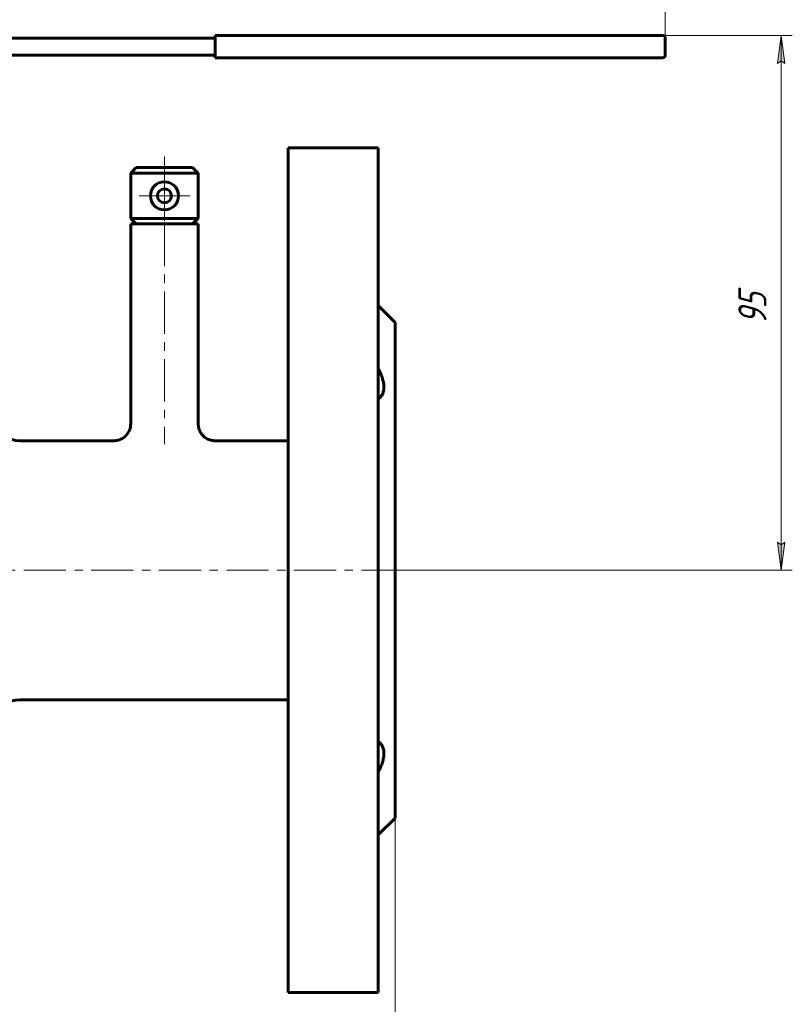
# Model space of a CAD drawing. Header units: millimetres. Extents: x 0 to 594, y 0 to 420.
# Tile 15 of 17: x 252 to 389, y 142 to 317. Entities that reach past the tile are written whole.
import ezdxf

# ---------------------------------------------------------------- set-up
doc = ezdxf.new("R2010")
doc.units = ezdxf.units.MM
for name, pattern in [('K5LT_AXLED', [12, 7.5, -1.5, 1.5, -1.5]), ('K5LT_BASIC', [0]), ('K5LT_THIN', [0])]:
    doc.linetypes.add(name, pattern=pattern)
doc.layers.add('Системный слой', color=7, linetype='Continuous')
doc.layers.add('Системный слой (1)', color=7, linetype='Continuous', true_color=0x6c6c6c)
doc.styles.add('KDIMTEXTSTYLE', font='GOST_AU.SHX', dxfattribs={"width": 0.96, "oblique": 15, "height": 5})
doc.styles.add('KTEXTSTYLE', font='GOST_AU.SHX', dxfattribs={"width": 0.96, "height": 5})
doc.dimstyles.new('KDIMSTYLE (1.00)', dxfattribs={"dimtxt": 5, "dimasz": 1, "dimexe": 2, "dimexo": 0, "dimgap": 1, "dimtad": 1, "dimtxsty": 'KDIMTEXTSTYLE', "dimsah": 1, "dimcen": 0, "dimdle": 1, "dimadec": 0, "dimazin": 0, "dimtfac": 0.667, "dimtmove": 0, "dimatfit": 3, "dimfxl": 1, "dimtvp": 1, "dimtolj": 1, "dimtzin": 0, "dimarcsym": 0})

# ---------------------------------------------------------------- blocks, each defined once
blk = doc.blocks.new('U1')
at = {"layer": 'Системный слой (1)', "color": 150, "linetype": 'K5LT_BASIC', "lineweight": 60, "true_color": 0x0080ff}
for p, q in [((315.63, 219.16), (315.63, 294.16)), ((315.63, 144.16), (315.63, 219.16))]:
    blk.add_line(p, q, dxfattribs=at)
blk = doc.blocks.new('U4')
at = {"layer": 'Системный слой (1)', "color": 150, "linetype": 'K5LT_BASIC', "lineweight": 60, "true_color": 0x0080ff}
for p, q in [((299.63, 219.16), (299.63, 294.16)), ((299.63, 144.16), (299.63, 219.16))]:
    blk.add_line(p, q, dxfattribs=at)
blk = doc.blocks.new('U6')
at = {"layer": 'Системный слой (1)', "color": 150, "linetype": 'K5LT_BASIC', "lineweight": 60, "true_color": 0x0080ff}
for p, q in [((268.63, 242.16), (251.91, 242.16)), ((299.63, 242.16), (286.63, 242.16))]:
    blk.add_line(p, q, dxfattribs=at)
blk = doc.blocks.new('U7')
at = {"layer": 'Системный слой (1)', "color": 150, "linetype": 'K5LT_BASIC', "lineweight": 60, "true_color": 0x0080ff}
for p, q in [((318.63, 219.16), (318.63, 263.16)), ((318.63, 175.16), (318.63, 219.16))]:
    blk.add_line(p, q, dxfattribs=at)
blk = doc.blocks.new('D0')
at = {"layer": 'Системный слой (1)'}
for points in [[(178.63, 328.17), (183.63, 328.83), (183.13, 328.17), (183.63, 327.51)], [(366.63, 328.17), (361.63, 328.83), (362.13, 328.17), (361.63, 327.51)]]:
    blk.add_hatch(color=7, dxfattribs=at).paths.add_polyline_path(points)
at = {"layer": 'Системный слой (1)', "color": 7, "linetype": 'K5LT_THIN', "lineweight": 18}
for p, q in [((178.63, 308.66), (178.63, 330.17)), ((178.63, 328.17), (183.63, 328.83)), ((183.63, 328.83), (183.13, 328.17)), ((362.13, 328.17), (361.63, 328.83)), ((361.63, 328.83), (366.63, 328.17)), ((366.63, 313.66), (366.63, 330.17)), ((183.63, 327.51), (178.63, 328.17)), ((366.63, 328.17), (178.63, 328.17)), ((183.13, 328.17), (183.63, 327.51)), ((366.63, 328.17), (361.63, 327.51)), ((361.63, 327.51), (362.13, 328.17))]:
    blk.add_line(p, q, dxfattribs=at)
blk.add_wipeout([(267.49, 329.17), (267.49, 336.55), (277.37, 336.55), (277.37, 329.17)]).dxf.layer = 'Системный слой (1)'
at = {"layer": 'Системный слой (1)', "color": 7, "insert": (267.49, 335.76), "char_height": 5, "attachment_point": 1, "style": 'KTEXTSTYLE'}
blk.add_mtext('\\H5.0;\\W1.000;\\Q15;\\Q15;\\W0.965;188', dxfattribs=at)
blk = doc.blocks.new('KDIMARROW_01')
at = {"layer": 'Системный слой'}
blk.add_hatch(color=0, dxfattribs=at).paths.add_polyline_path([(-5, -0.66), (0, 0), (-5, 0.66), (-4.5, 0)])
at = {"layer": 'Системный слой', "color": 0, "linetype": 'K5LT_THIN', "lineweight": 18}
for p, q in [((-4.5, 0), (-5, 0.66)), ((-5, 0.66), (0, 0)), ((0, 0), (-5, -0.66)), ((-5, -0.66), (-4.5, 0))]:
    blk.add_line(p, q, dxfattribs=at)
at = {"layer": 'Системный слой (1)', "color": 0, "linetype": 'K5LT_THIN', "lineweight": 18}
blk.add_line((484.23, 219.16), (483.23, 219.16), dxfattribs=at)
blk = doc.blocks.new('D1')
at = {"layer": 'Системный слой (1)'}
for points in [[(387.86, 309.16), (387.2, 314.16), (386.54, 309.16), (387.2, 309.66)], [(387.2, 219.16), (387.86, 224.16), (387.2, 223.66), (386.54, 224.16)]]:
    blk.add_hatch(color=7, dxfattribs=at).paths.add_polyline_path(points)
at = {"layer": 'Системный слой (1)', "color": 7, "linetype": 'K5LT_THIN', "lineweight": 18}
for p, q in [((356.63, 314.16), (389.2, 314.16)), ((386.54, 309.16), (387.2, 314.16)), ((387.2, 314.16), (387.86, 309.16)), ((387.2, 314.16), (387.2, 219.16)), ((387.2, 309.66), (386.54, 309.16)), ((387.86, 309.16), (387.2, 309.66)), ((387.2, 219.16), (386.54, 224.16)), ((386.54, 224.16), (387.2, 223.66)), ((387.2, 223.66), (387.86, 224.16)), ((387.86, 224.16), (387.2, 219.16)), ((318.63, 219.16), (389.2, 219.16))]:
    blk.add_line(p, q, dxfattribs=at)
blk.add_wipeout([(386.2, 262.78), (378.82, 262.78), (378.82, 270.24), (386.2, 270.24)]).dxf.layer = 'Системный слой (1)'
at = {"layer": 'Системный слой (1)', "color": 7, "insert": (379.61, 262.78), "char_height": 5, "attachment_point": 1, "rotation": 90, "style": 'KTEXTSTYLE'}
blk.add_mtext('\\H5.0;\\W1.000;\\Q15;\\Q15;\\W0.965;95', dxfattribs=at)
blk = doc.blocks.new('D2')
at = {"layer": 'Системный слой (1)'}
for points in [[(38.63, 124.82), (43.63, 125.47), (43.13, 124.82), (43.63, 124.16)], [(313.63, 124.16), (318.63, 124.82), (313.63, 125.47), (314.13, 124.82)]]:
    blk.add_hatch(color=7, dxfattribs=at).paths.add_polyline_path(points)
at = {"layer": 'Системный слой (1)', "color": 7, "linetype": 'K5LT_THIN', "lineweight": 18}
for p, q in [((38.63, 175.16), (38.63, 122.82)), ((318.63, 175.16), (318.63, 122.82)), ((38.63, 124.82), (43.63, 125.47)), ((43.63, 124.16), (38.63, 124.82)), ((38.63, 124.82), (318.63, 124.82)), ((43.63, 125.47), (43.13, 124.82)), ((43.13, 124.82), (43.63, 124.16)), ((314.13, 124.82), (313.63, 125.47)), ((313.63, 125.47), (318.63, 124.82)), ((318.63, 124.82), (313.63, 124.16)), ((313.63, 124.16), (314.13, 124.82))]:
    blk.add_line(p, q, dxfattribs=at)
blk.add_wipeout([(170.05, 125.82), (170.05, 133.2), (186.53, 133.2), (186.53, 125.82)]).dxf.layer = 'Системный слой (1)'
at = {"layer": 'Системный слой (1)', "color": 7, "char_height": 5, "attachment_point": 1, "style": 'KTEXTSTYLE'}
for s, insert in [('\\H5.0;\\W1.000;\\Q15;\\Q15;\\W0.965;280', (170.05, 132.4)), ('\\H5.0;\\W1.000;\\Q15;\\Q15;\\W0.965;±', (179.58, 132.4)), ('\\H5.0;\\W1.000;\\Q15;\\Q15;\\W0.965;3', (182.49, 132.4))]:
    blk.add_mtext(s, dxfattribs=dict(at, insert=insert))
blk = doc.blocks.new('U38')
at = {"layer": 'Системный слой (1)', "color": 30, "linetype": 'K5LT_AXLED', "lineweight": 18, "true_color": 0xff8000}
for q in [(277.63, 290.16), (273.13, 285.66), (282.13, 285.66), (277.63, 281.16)]:
    blk.add_line((277.63, 285.66), q, dxfattribs=at)

msp = doc.modelspace()

# ---------------------------------------------------------------- linework, layer by layer
at = {"layer": 'Системный слой (1)', "color": 150, "linetype": 'K5LT_BASIC', "lineweight": 60, "true_color": 0x0080ff}
for p, q in [((286.634, 313.665), (206.548, 313.665)), ((286.634, 314.165), (356.634, 314.165)), ((286.634, 313.665), (286.634, 314.165)), ((286.634, 313.665), (286.634, 310.665)), ((356.634, 314.165), (366.134, 314.165)), ((366.634, 313.665), (366.634, 310.665)), ((206.548, 310.665), (286.634, 310.665)), ((286.634, 310.165), (286.634, 310.665)), ((356.634, 310.165), (286.634, 310.165)), ((366.134, 310.165), (356.634, 310.165)), ((315.634, 294.165), (299.634, 294.165)), ((272.634, 290.665), (271.634, 289.665)), ((272.634, 290.665), (282.634, 290.665)), ((282.634, 290.665), (283.634, 289.665)), ((271.634, 289.665), (283.634, 289.665)), ((271.634, 289.665), (271.634, 281.665)), ((283.634, 289.665), (283.634, 281.665)), ((272.634, 280.665), (271.634, 281.665)), ((271.634, 281.665), (283.634, 281.665)), ((282.634, 280.665), (283.634, 281.665)), ((271.634, 280.665), (271.634, 245.165)), ((271.634, 280.665), (283.634, 280.665)), ((283.634, 280.665), (283.634, 245.165)), ((318.634, 263.165), (315.634, 266.165)), ((268.634, 242.165), (268.634, 242.165)), ((299.634, 196.165), (251.909, 196.165)), ((318.634, 175.165), (315.634, 172.165)), ((315.634, 144.165), (299.634, 144.165))]:
    msp.add_line(p, q, dxfattribs=at)
at = {"layer": 'Системный слой (1)', "color": 30, "linetype": 'K5LT_AXLED', "lineweight": 18, "true_color": 0xff8000}
msp.add_line((277.634, 292.665), (277.634, 241.557), dxfattribs=at)
at = {"layer": 'Системный слой (1)', "color": 150, "linetype": 'K5LT_BASIC', "lineweight": 60, "true_color": 0x0080ff}
for centre, radius, start, end in [((366.134, 313.665), 0.5, 0, 90), ((366.134, 310.665), 0.5, 270, 0), ((277.634, 285.665), 2.5, 0, 180), ((277.634, 285.665), 1.25, 0, 180), ((277.634, 285.665), 2.5, 180, 0), ((277.634, 285.665), 1.25, 180, 0), ((251.909, 247.165), 5, 205.82162, 270), ((251.909, 191.165), 5, 90, 154.17838)]:
    msp.add_arc(centre, radius, start, end, dxfattribs=at)
for points, knots in [([(315.634, 254.982), (315.796, 254.675), (315.942, 254.37), (316.198, 253.764), (316.307, 253.464), (316.485, 252.865), (316.55, 252.575), (316.629, 252.02), (316.642, 251.754), (316.617, 251.269), (316.582, 251.056), (316.472, 250.662), (316.396, 250.481), (316.215, 250.167), (316.116, 250.034), (315.892, 249.795), (315.769, 249.69), (315.634, 249.597)], [0.000446, 0.000446, 0.000446, 0.000446, 1.0838079, 1.0838079, 2.1676158, 2.1676158, 3.2624832, 3.2624832, 4.3573507, 4.3573507, 5.3568203, 5.3568203, 6.3562899, 6.3562899, 7.2568785, 7.2568785, 8.1570215, 8.1570215, 8.1570215, 8.1570215]), ([(271.634, 245.165), (271.634, 245.034), (271.625, 244.902), (271.591, 244.639), (271.564, 244.507), (271.493, 244.246), (271.448, 244.116), (271.34, 243.861), (271.276, 243.737), (271.131, 243.496), (271.05, 243.381), (270.871, 243.161), (270.774, 243.058), (270.566, 242.865), (270.455, 242.776), (270.221, 242.615), (270.099, 242.543), (269.846, 242.417), (269.716, 242.363), (269.452, 242.275), (269.317, 242.24), (269.049, 242.191), (268.914, 242.175), (268.731, 242.166), (268.682, 242.165), (268.634, 242.165)], [0, 0, 0, 0, 1.505293, 1.505293, 3.0412958, 3.0412958, 4.6119072, 4.6119072, 6.2100263, 6.2100263, 7.8260794, 7.8260794, 9.4497305, 9.4497305, 11.0780756, 11.0780756, 12.7017885, 12.7017885, 14.3106815, 14.3106815, 15.8946179, 15.8946179, 17.4446735, 17.4446735, 17.9986726, 17.9986726, 17.9986726, 17.9986726]), ([(283.634, 245.165), (283.634, 245.034), (283.643, 244.901), (283.678, 244.637), (283.704, 244.505), (283.776, 244.243), (283.821, 244.113), (283.93, 243.859), (283.993, 243.734), (284.139, 243.493), (284.22, 243.378), (284.399, 243.158), (284.497, 243.055), (284.706, 242.862), (284.817, 242.774), (285.051, 242.613), (285.174, 242.54), (285.426, 242.415), (285.557, 242.361), (285.822, 242.274), (285.957, 242.239), (286.226, 242.19), (286.36, 242.174), (286.541, 242.166), (286.588, 242.165), (286.634, 242.165)], [0, 0, 0, 0, 1.5119427, 1.5119427, 3.0507496, 3.0507496, 4.6226165, 4.6226165, 6.2232538, 6.2232538, 7.8418186, 7.8418186, 9.4672879, 9.4672879, 11.0954218, 11.0954218, 12.7209917, 12.7209917, 14.3328098, 14.3328098, 15.919227, 15.919227, 17.4696351, 17.4696351, 17.9986728, 17.9986728, 17.9986728, 17.9986728]), ([(315.634, 188.733), (315.796, 188.621), (315.942, 188.492), (316.198, 188.192), (316.307, 188.023), (316.485, 187.635), (316.55, 187.422), (316.629, 186.96), (316.642, 186.71), (316.617, 186.195), (316.582, 185.941), (316.472, 185.415), (316.396, 185.145), (316.215, 184.616), (316.116, 184.364), (315.892, 183.857), (315.769, 183.603), (315.634, 183.347)], [0.000446, 0.000446, 0.000446, 0.000446, 1.0838079, 1.0838079, 2.1676158, 2.1676158, 3.2624832, 3.2624832, 4.3573507, 4.3573507, 5.3568203, 5.3568203, 6.3562899, 6.3562899, 7.2568785, 7.2568785, 8.1570215, 8.1570215, 8.1570215, 8.1570215])]:
    msp.add_open_spline(points, degree=3, knots=knots, dxfattribs=at)

# ---------------------------------------------------------------- block references
at = {"layer": 'Системный слой (1)'}
for name in ['U4', 'U1', 'U38', 'U7', 'U6']:
    msp.add_blockref(name, (0, 0), dxfattribs=at)

# ---------------------------------------------------------------- next in the draw order: dimensions: what is measured, and where the dimension line sits
at = {"layer": 'Системный слой (1)', "color": 7}
for base, p1, p2, override, picture, middle in [((366.634, 328.17), (178.634, 308.665), (366.634, 313.665), {"dimexo": 0, "dimpost": '\\H5.0;\\W0.965;\\Q15;<>', "dimblk1": 'KDIMARROW_01', "dimblk2": 'KDIMARROW_01', "dimse1": 0, "dimse2": 0, "dimclrt": 7, "dimtol": 1, "dimtp": 0, "dimtm": 0, "dimtdec": 5, "dimtolj": 1}, 'D0', (272.634, 328.17)), ((38.634, 124.816), (318.634, 175.165), (38.634, 175.165), {"dimexo": 0, "dimpost": '\\H5.0;\\W0.965;\\Q15;<>', "dimblk1": 'KDIMARROW_01', "dimblk2": 'KDIMARROW_01', "dimse1": 0, "dimse2": 0, "dimclrt": 7, "dimtol": 1, "dimtp": 3, "dimtm": 3, "dimtdec": 5, "dimtolj": 1}, 'D2', (178.634, 124.816))]:
    dim = msp.add_linear_dim(base=base, p1=p1, p2=p2, dimstyle='KDIMSTYLE (1.00)', override=override, dxfattribs=at)
    dim.commit()
    dim.dimension.update_dxf_attribs({"geometry": picture, "text_midpoint": middle, "dimtype": 160})

# ---------------------------------------------------------------- next in the draw order: dimensions: what is measured, and where the dimension line sits
dim = msp.add_linear_dim(base=(387.201, 314.165), p1=(318.634, 219.165), p2=(356.634, 314.165), angle=90, dimstyle='KDIMSTYLE (1.00)', override={"dimexo": 0, "dimpost": '\\H5.0;\\W0.965;\\Q15;<>', "dimblk1": 'KDIMARROW_01', "dimblk2": 'KDIMARROW_01', "dimse1": 0, "dimse2": 0, "dimclrt": 7, "dimtol": 1, "dimtp": 0, "dimtm": 0, "dimtdec": 5, "dimtolj": 1}, dxfattribs=at)
dim.commit()
dim.dimension.update_dxf_attribs({"geometry": 'D1', "text_midpoint": (387.201, 266.665), "dimtype": 160})

# ---------------------------------------------------------------- next in the draw order: linework, layer by layer
at = {"layer": 'Системный слой (1)', "color": 30, "linetype": 'K5LT_AXLED', "lineweight": 18, "true_color": 0xff8000}
msp.add_line((36.634, 219.165), (320.634, 219.165), dxfattribs=at)

doc.saveas('drawing.dxf')
